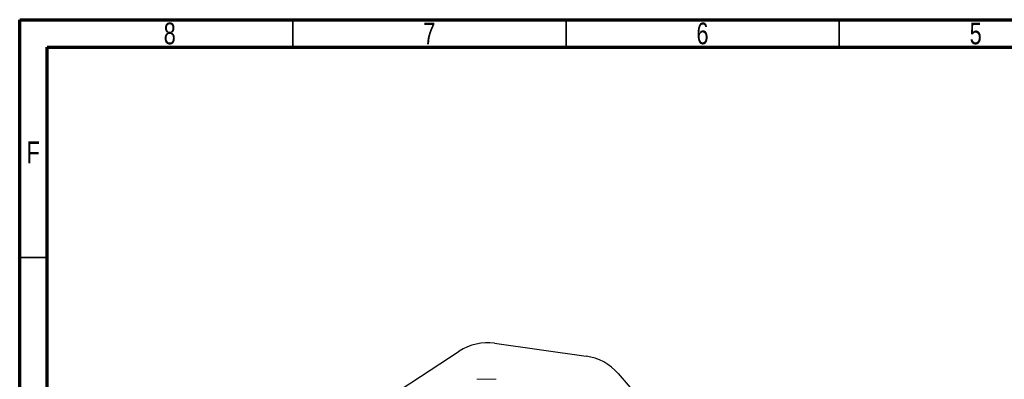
# Model space of a CAD drawing. Header units: inches. Extents: x 0.6 to 16.3, y 0.2 to 11.5.
# Tile 8 of 16: x 0.6 to 7.7, y 8.9 to 11.5. Entities that reach past the tile are written whole.
import ezdxf

# ---------------------------------------------------------------- set-up
doc = ezdxf.new("R2010")
doc.units = ezdxf.units.IN
doc.header["$MEASUREMENT"] = 0
doc.linetypes.add('CENTERX2', pattern=[0.8, 0.5, -0.1, 0.1, -0.1])
doc.styles.add('SLDTEXTSTYLE0', font='TXT', dxfattribs={"width": 0.75})

msp = doc.modelspace()

# ---------------------------------------------------------------- linework, layer by layer
at = {"color": 7, "linetype": 'Continuous', "lineweight": 70}
for p, q in [((0.5906, 0.1969), (0.5906, 11.4961)), ((0.5906, 11.4961), (16.3386, 11.4961)), ((0.7874, 0.3937), (0.7874, 11.2992)), ((0.7874, 11.2992), (16.1417, 11.2992))]:
    msp.add_line(p, q, dxfattribs=at)
at = {"color": 7, "linetype": 'Continuous', "lineweight": 35}
for p, q in [((2.5591, 11.2992), (2.5591, 11.4961)), ((4.5276, 11.2992), (4.5276, 11.4961)), ((6.4961, 11.2992), (6.4961, 11.4961)), ((0.7874, 9.7835), (0.5906, 9.7835))]:
    msp.add_line(p, q, dxfattribs=at)
at = {"color": 7, "linetype": 'Continuous', "lineweight": 25}
for p, q in [((4.0125, 9.1658), (4.6726, 9.0731)), ((2.8177, 8.4956), (3.7574, 9.109)), ((4.9022, 8.9481), (5.6364, 8.0995))]:
    msp.add_line(p, q, dxfattribs=at)
at = {"color": 7, "linetype": 'CENTERX2', "lineweight": 18}
msp.add_line((4.024, 8.9065), (3.885, 8.9065), dxfattribs=at)
at = {"color": 7, "linetype": 'Continuous', "lineweight": 25}
for centre, start, end in [((3.9607, 8.7975), 82, 123.13308), ((4.6209, 8.7047), 40.86692, 82)]:
    msp.add_arc(centre, 0.3719, start, end, dxfattribs=at)

# ---------------------------------------------------------------- texts
at = {"color": 7, "linetype": 'Continuous', "lineweight": 0, "char_height": 0.1562, "attachment_point": 2, "style": 'SLDTEXTSTYLE0'}
for s, insert in [('8', (1.6717, 11.4753)), ('7', (3.5417, 11.4753)), ('6', (5.5102, 11.4753)), ('5', (7.4787, 11.4753)), ('F', (0.6873, 10.619))]:
    msp.add_mtext(s, dxfattribs=dict(at, insert=insert))

doc.saveas('drawing.dxf')
